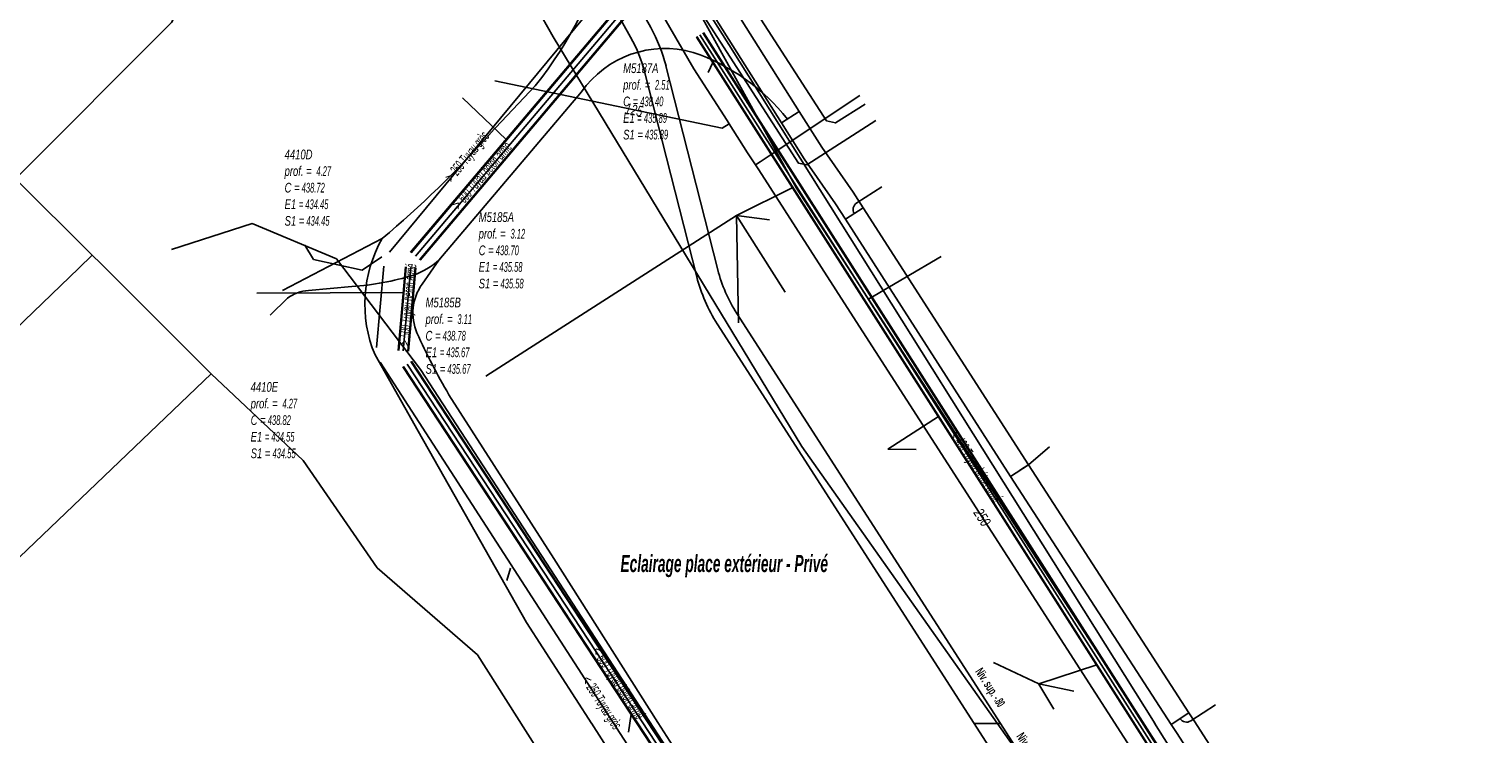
# Model space of a CAD drawing. Header units: metres. Extents: x 2695563 to 2696938, y 1260544 to 1262032.
# Tile 222 of 256: x 2696315 to 2696391, y 1261499 to 1261536. Entities that reach past the tile are written whole.
import ezdxf

# ---------------------------------------------------------------- set-up
doc = ezdxf.new("R2010")
doc.units = ezdxf.units.M
doc.header["$LTSCALE"] = 100
doc.linetypes.add('AUSGEZOGEN', pattern=[0])
for name, color, linetype in [('Eau portable_Cadastre des conduites_Conduite', 171, 'AUSGEZOGEN'), ('Eau potable_Cadastre des conduites_Conduite_Texte', 171, 'AUSGEZOGEN'), ('EU_Cadastre des conduites', 24, 'AUSGEZOGEN'), ('EU_Cadastre des conduites – Texte', 7, 'AUSGEZOGEN'), ('EU_Cadastre des conduites_Regard normalisé – Texte', 24, 'AUSGEZOGEN'), ('Réseau électrique_Cadastre des conduite_Bord du tracé', 1, 'AUSGEZOGEN'), ('Réseau électrique_Cadastre des conduite_Texte libre_Texte', 1, 'AUSGEZOGEN'), ('Réseau électrique_Cadastre des conduite_Tronçon de tracé', 1, 'AUSGEZOGEN'), ('Réseau électrique_Point altimétrique_Texte', 7, 'AUSGEZOGEN'), ('TV_Cadastre des conduites_CONDUITE', 92, 'AUSGEZOGEN'), ('Télécommunications_SW_Cadastre des conduites_Bord du tracé', 94, 'AUSGEZOGEN')]:
    doc.layers.add(name, color=color, linetype=linetype)
doc.styles.add('ARIAL', font='arial.ttf')
doc.styles.add('ARIALNARROW', font='ARIALN.TTF')
pattern_1 = [(0, (2708005, 1273150), (6075, 6075), [6075, -6075]), (90, (2708005, 1273150), (-6075, 6075), [6075, -6075])]

# ---------------------------------------------------------------- blocks, each defined once
blk = doc.blocks.new('COMPLEXOBJECT_1696')
at = {"layer": 'Réseau électrique_Cadastre des conduite_Bord du tracé', "color": 1, "linetype": 'AUSGEZOGEN', "transparency": 33554687}
for p, q in [((6346.161, 11533.801), (6348.857, 11523.198)), ((6349.949, 11523.571), (6347.257, 11534.157)), ((6364.616, 11500), (6350.934, 11521.304))]:
    blk.add_line(p, q, dxfattribs=at)
for points in [[(6346.464, 11536.151), (6337.913, 11551.494), (6336.969, 11550.825), (6345.423, 11535.656)], [(6349.916, 11520.761), (6363.247, 11500.003), (6364.616, 11500)]]:
    blk.add_lwpolyline(points, dxfattribs=at)
for centre, radius, start, end in [((6339.202, 11532.108), 8.312, 14.27058, 29.10416), ((6338.679, 11531.899), 7.72, 14.26561, 29.12404), ((6357.424, 11525.471), 7.713, 194.2639, 212.7055), ((6356.883, 11525.237), 8.281, 194.25459, 212.72018)]:
    blk.add_arc(centre, radius, start, end, dxfattribs=at)
blk = doc.blocks.new('COMPLEXOBJECT_1697')
at = {"layer": 'Réseau électrique_Cadastre des conduite_Bord du tracé', "color": 1, "linetype": 'AUSGEZOGEN', "transparency": 33554687}
blk.add_line((6375.177, 11481.428), (6380.702, 11472.782), dxfattribs=at)
for points in [[(6381.59, 11473.529), (6376.146, 11482.047), (6364.616, 11500), (6363.247, 11500.003), (6375.177, 11481.428)], [(6387.909, 11465.983), (6398.757, 11449.174), (6399.725, 11449.794), (6388.801, 11466.721)]]:
    blk.add_lwpolyline(points, dxfattribs=at)
for centre, radius, start, end in [((6386.231, 11476.58), 5.554, 213.31984, 241.73414), ((6385.589, 11476), 5.851, 213.36422, 241.7009), ((6376.213, 11458.748), 14.901, 32.34992, 60.27575), ((6375.558, 11458.15), 14.625, 32.38286, 60.25163)]:
    blk.add_arc(centre, radius, start, end, dxfattribs=at)
blk = doc.blocks.new('COMPLEXOBJECT_2244')
at = {"layer": 'Réseau électrique_Cadastre des conduite_Tronçon de tracé', "color": 1, "linetype": 'AUSGEZOGEN', "transparency": 33554687}
blk.add_line((6357.155, 11527.044), (6358.461, 11527.882), dxfattribs=at)
blk.add_arc((6357.373, 11526.707), 0.402, 122.9618, 212.55167, dxfattribs=at)
blk = doc.blocks.new('COMPLEXOBJECT_2535')
at = {"layer": 'Réseau électrique_Cadastre des conduite_Tronçon de tracé', "color": 1, "linetype": 'AUSGEZOGEN', "transparency": 33554687}
blk.add_line((6328.703, 11522.5), (6330.957, 11522.703), dxfattribs=at)
for centre, radius, start, end in [((6332.832, 11527.031), 3.963, 289.53078, 311.63358), ((6330.083, 11536.347), 13.672, 273.66308, 287.33398), ((6328.822, 11520.545), 1.958, 93.47487, 127.9263)]:
    blk.add_arc(centre, radius, start, end, dxfattribs=at)
blk = doc.blocks.new('COMPLEXOBJECT_2536')
at = {"layer": 'Réseau électrique_Cadastre des conduite_Tronçon de tracé', "color": 1, "linetype": 'AUSGEZOGEN', "transparency": 33554687}
blk.add_line((6335.465, 11524.069), (6342.866, 11532.806), dxfattribs=at)
blk.add_arc((6347.211, 11529.763), 5.304, 74.08542, 144.99298, dxfattribs=at)
blk = doc.blocks.new('COMPLEXOBJECT_2539')
at = {"layer": 'Réseau électrique_Cadastre des conduite_Tronçon de tracé', "color": 1, "linetype": 'AUSGEZOGEN', "transparency": 33554687}
blk.add_line((6334.597, 11522.82), (6335.465, 11524.069), dxfattribs=at)
blk.add_lwpolyline([(6426.68, 11376.521), (6423.651, 11381.369), (6418.104, 11389.726), (6396.266, 11423.668), (6374.358, 11457.446), (6363.433, 11474.457), (6352.275, 11491.578), (6346.838, 11500.057), (6341.434, 11508.582), (6335.987, 11517.08)], dxfattribs=at)
for centre, radius, start, end in [((6336.697, 11521.324), 2.578, 144.54211, 203.46117), ((6363.688, 11533.361), 32.132, 203.9885, 210.44453)]:
    blk.add_arc(centre, radius, start, end, dxfattribs=at)
blk = doc.blocks.new('COMPLEXOBJECT_2782')
at = {"layer": 'Télécommunications_SW_Cadastre des conduites_Bord du tracé', "color": 94, "linetype": 'AUSGEZOGEN', "transparency": 33554687}
blk.add_line((6340.458, 11533.118), (6338.127, 11530.641), dxfattribs=at)
for centre, radius, start, end in [((6338.239, 11542.825), 6.41, 344.02724, 23.94061), ((6324.339, 11546.072), 20.68, 321.21226, 345.97546), ((6297.814, 11566.508), 53.96, 310.04123, 318.33994)]:
    blk.add_arc(centre, radius, start, end, dxfattribs=at)
blk = doc.blocks.new('COMPLEXOBJECT_2783')
at = {"layer": 'Télécommunications_SW_Cadastre des conduites_Bord du tracé', "color": 94, "linetype": 'AUSGEZOGEN', "transparency": 33554687}
blk.add_lwpolyline([(6332.153, 11519.148), (6334.392, 11515.192), (6340.021, 11505.258), (6343.406, 11499.995)], dxfattribs=at)
blk.add_arc((6338.512, 11521.79), 6.886, 150.3419, 202.5644, dxfattribs=at)
blk = doc.blocks.new('COMPLEXOBJECT_2784')
at = {"layer": 'Télécommunications_SW_Cadastre des conduites_Bord du tracé', "color": 94, "linetype": 'AUSGEZOGEN', "transparency": 33554687}
blk.add_lwpolyline([(6327.083, 11573.547), (6327.54, 11572.771), (6332.948, 11563.957), (6339.56, 11553.214), (6341.097, 11550.043), (6344.098, 11545.426), (6350.515, 11535.271), (6372.639, 11499.991)], dxfattribs=at)

msp = doc.modelspace()

# ---------------------------------------------------------------- hatches: boundary and pattern name
at = {"layer": 'Réseau électrique_Cadastre des conduite_Bord du tracé', "lineweight": 18, "transparency": 33554687}
h = msp.add_hatch(dxfattribs=at)
h.set_pattern_fill('MUSTER', color=1, scale=6075, style=0, pattern_type=2)
h.set_pattern_definition(pattern_1)
h.paths.add_polyline_path([(2696365.586, 1261499.81), (2696351.904, 1261521.114), (2696351.861, 1261521.182), (2696351.819, 1261521.25), (2696351.777, 1261521.318), (2696351.737, 1261521.387), (2696351.696, 1261521.456), (2696351.657, 1261521.526), (2696351.619, 1261521.596), (2696351.581, 1261521.667), (2696351.543, 1261521.738), (2696351.507, 1261521.809), (2696351.471, 1261521.881), (2696351.436, 1261521.953), (2696351.402, 1261522.025), (2696351.369, 1261522.098), (2696351.336, 1261522.171), (2696351.304, 1261522.245), (2696351.273, 1261522.318), (2696351.243, 1261522.392), (2696351.213, 1261522.467), (2696351.184, 1261522.542), (2696351.156, 1261522.617), (2696351.129, 1261522.692), (2696351.102, 1261522.767), (2696351.077, 1261522.843), (2696351.052, 1261522.919), (2696351.028, 1261522.996), (2696351.004, 1261523.072), (2696350.982, 1261523.149), (2696350.96, 1261523.226), (2696350.939, 1261523.303), (2696350.919, 1261523.381), (2696348.227, 1261533.967), (2696348.21, 1261534.034), (2696348.192, 1261534.101), (2696348.173, 1261534.168), (2696348.154, 1261534.235), (2696348.134, 1261534.301), (2696348.114, 1261534.368), (2696348.094, 1261534.434), (2696348.072, 1261534.5), (2696348.05, 1261534.566), (2696348.028, 1261534.632), (2696348.005, 1261534.697), (2696347.982, 1261534.763), (2696347.958, 1261534.828), (2696347.933, 1261534.893), (2696347.908, 1261534.957), (2696347.882, 1261535.022), (2696347.856, 1261535.086), (2696347.829, 1261535.15), (2696347.802, 1261535.214), (2696347.774, 1261535.278), (2696347.746, 1261535.341), (2696347.717, 1261535.404), (2696347.688, 1261535.467), (2696347.658, 1261535.53), (2696347.627, 1261535.592), (2696347.596, 1261535.654), (2696347.565, 1261535.716), (2696347.533, 1261535.778), (2696347.501, 1261535.839), (2696347.468, 1261535.9), (2696347.434, 1261535.961), (2696338.883, 1261551.304), (2696337.939, 1261550.635), (2696346.393, 1261535.466), (2696346.424, 1261535.409), (2696346.455, 1261535.353), (2696346.485, 1261535.296), (2696346.515, 1261535.238), (2696346.544, 1261535.181), (2696346.573, 1261535.123), (2696346.601, 1261535.065), (2696346.629, 1261535.007), (2696346.657, 1261534.948), (2696346.683, 1261534.889), (2696346.71, 1261534.83), (2696346.736, 1261534.771), (2696346.761, 1261534.712), (2696346.786, 1261534.652), (2696346.81, 1261534.592), (2696346.834, 1261534.532), (2696346.857, 1261534.472), (2696346.88, 1261534.412), (2696346.903, 1261534.351), (2696346.925, 1261534.29), (2696346.946, 1261534.23), (2696346.967, 1261534.168), (2696346.987, 1261534.107), (2696347.007, 1261534.046), (2696347.026, 1261533.984), (2696347.045, 1261533.922), (2696347.063, 1261533.86), (2696347.081, 1261533.798), (2696347.098, 1261533.736), (2696347.115, 1261533.674), (2696347.131, 1261533.611), (2696349.827, 1261523.008), (2696349.849, 1261522.925), (2696349.871, 1261522.842), (2696349.894, 1261522.759), (2696349.919, 1261522.676), (2696349.944, 1261522.594), (2696349.97, 1261522.512), (2696349.996, 1261522.43), (2696350.024, 1261522.348), (2696350.053, 1261522.267), (2696350.082, 1261522.186), (2696350.112, 1261522.106), (2696350.143, 1261522.025), (2696350.175, 1261521.945), (2696350.208, 1261521.866), (2696350.241, 1261521.786), (2696350.275, 1261521.707), (2696350.31, 1261521.629), (2696350.346, 1261521.55), (2696350.383, 1261521.473), (2696350.421, 1261521.395), (2696350.459, 1261521.318), (2696350.498, 1261521.241), (2696350.538, 1261521.165), (2696350.579, 1261521.089), (2696350.621, 1261521.014), (2696350.663, 1261520.939), (2696350.706, 1261520.864), (2696350.75, 1261520.79), (2696350.794, 1261520.717), (2696350.84, 1261520.644), (2696350.886, 1261520.571), (2696364.217, 1261499.813)], flags=0)
h = msp.add_hatch(dxfattribs=at)
h.set_pattern_fill('MUSTER', color=1, scale=6075, style=0, pattern_type=2)
h.set_pattern_definition(pattern_1)
h.paths.add_polyline_path([(2696350.698, 1261536.6), (2696350.95, 1261536.183), (2696354.217, 1261531.009), (2696355.147, 1261531.596), (2696351.886, 1261536.761), (2696351.64, 1261537.168)], flags=0)
h = msp.add_hatch(dxfattribs=at)
h.set_pattern_fill('MUSTER', color=1, scale=6075, style=0, pattern_type=2)
h.set_pattern_definition(pattern_1)
h.paths.add_polyline_path([(2696354.217, 1261531.009), (2696355.395, 1261529.144), (2696357.031, 1261526.8), (2696357.542, 1261526.004), (2696358.468, 1261526.598), (2696357.945, 1261527.412), (2696356.311, 1261529.752), (2696355.147, 1261531.596)], flags=0)
h = msp.add_hatch(dxfattribs=at)
h.set_pattern_fill('MUSTER', color=1, scale=6075, style=0, pattern_type=2)
h.set_pattern_definition(pattern_1)
h.paths.add_polyline_path([(2696367.039, 1261513.246), (2696358.468, 1261526.598), (2696357.542, 1261526.004), (2696366.113, 1261512.652)], flags=0)
h = msp.add_hatch(dxfattribs=at)
h.set_pattern_fill('MUSTER', color=1, scale=6075, style=0, pattern_type=2)
h.set_pattern_definition(pattern_1)
h.paths.add_polyline_path([(2696375.371, 1261500.365), (2696367.038, 1261513.248), (2696366.114, 1261512.65), (2696374.447, 1261499.768)], flags=0)
h = msp.add_hatch(dxfattribs=at)
h.set_pattern_fill('MUSTER', color=1, scale=6075, style=0, pattern_type=2)
h.set_pattern_definition(pattern_1)
h.paths.add_polyline_path([(2696374.447, 1261499.768), (2696374.752, 1261499.297), (2696383.28, 1261486.02), (2696383.536, 1261485.623), (2696384.46, 1261486.219), (2696384.204, 1261486.616), (2696375.676, 1261499.893), (2696375.371, 1261500.365)], flags=0)
h = msp.add_hatch(dxfattribs=at)
h.set_pattern_fill('MUSTER', color=1, scale=6075, style=0, pattern_type=2)
h.set_pattern_definition(pattern_1)
h.paths.add_polyline_path([(2696376.147, 1261481.238), (2696381.672, 1261472.592), (2696381.724, 1261472.514), (2696381.777, 1261472.438), (2696381.832, 1261472.362), (2696381.887, 1261472.287), (2696381.944, 1261472.213), (2696382.002, 1261472.14), (2696382.061, 1261472.067), (2696382.121, 1261471.996), (2696382.183, 1261471.926), (2696382.245, 1261471.857), (2696382.309, 1261471.788), (2696382.374, 1261471.721), (2696382.439, 1261471.655), (2696382.506, 1261471.589), (2696382.574, 1261471.525), (2696382.643, 1261471.462), (2696382.713, 1261471.4), (2696382.784, 1261471.34), (2696382.855, 1261471.28), (2696382.928, 1261471.221), (2696383.002, 1261471.164), (2696383.076, 1261471.108), (2696383.152, 1261471.053), (2696383.228, 1261470.999), (2696383.305, 1261470.947), (2696383.383, 1261470.895), (2696383.462, 1261470.845), (2696383.542, 1261470.797), (2696383.622, 1261470.749), (2696383.703, 1261470.703), (2696383.785, 1261470.658), (2696383.983, 1261470.543), (2696384.18, 1261470.424), (2696384.374, 1261470.302), (2696384.567, 1261470.178), (2696384.758, 1261470.05), (2696384.947, 1261469.92), (2696385.133, 1261469.786), (2696385.318, 1261469.65), (2696385.5, 1261469.51), (2696385.68, 1261469.368), (2696385.858, 1261469.223), (2696386.033, 1261469.075), (2696386.207, 1261468.925), (2696386.378, 1261468.772), (2696386.546, 1261468.616), (2696386.712, 1261468.457), (2696386.875, 1261468.296), (2696387.036, 1261468.132), (2696387.195, 1261467.966), (2696387.35, 1261467.798), (2696387.503, 1261467.627), (2696387.654, 1261467.453), (2696387.801, 1261467.278), (2696387.946, 1261467.1), (2696388.088, 1261466.919), (2696388.227, 1261466.737), (2696388.363, 1261466.552), (2696388.497, 1261466.365), (2696388.627, 1261466.177), (2696388.755, 1261465.986), (2696388.879, 1261465.793), (2696399.727, 1261448.984), (2696400.695, 1261449.604), (2696389.771, 1261466.531), (2696389.644, 1261466.728), (2696389.514, 1261466.923), (2696389.381, 1261467.116), (2696389.245, 1261467.306), (2696389.106, 1261467.495), (2696388.964, 1261467.681), (2696388.819, 1261467.865), (2696388.671, 1261468.047), (2696388.521, 1261468.227), (2696388.367, 1261468.404), (2696388.211, 1261468.578), (2696388.052, 1261468.75), (2696387.891, 1261468.92), (2696387.726, 1261469.087), (2696387.56, 1261469.252), (2696387.39, 1261469.413), (2696387.218, 1261469.573), (2696387.044, 1261469.729), (2696386.867, 1261469.883), (2696386.688, 1261470.034), (2696386.506, 1261470.182), (2696386.322, 1261470.327), (2696386.136, 1261470.469), (2696385.948, 1261470.608), (2696385.757, 1261470.745), (2696385.564, 1261470.878), (2696385.37, 1261471.008), (2696385.173, 1261471.135), (2696384.974, 1261471.259), (2696384.774, 1261471.38), (2696384.571, 1261471.498), (2696384.493, 1261471.541), (2696384.416, 1261471.585), (2696384.339, 1261471.63), (2696384.264, 1261471.676), (2696384.189, 1261471.724), (2696384.114, 1261471.773), (2696384.041, 1261471.823), (2696383.968, 1261471.874), (2696383.896, 1261471.926), (2696383.825, 1261471.979), (2696383.755, 1261472.034), (2696383.686, 1261472.09), (2696383.618, 1261472.147), (2696383.55, 1261472.204), (2696383.484, 1261472.263), (2696383.418, 1261472.323), (2696383.354, 1261472.384), (2696383.29, 1261472.446), (2696383.227, 1261472.51), (2696383.166, 1261472.574), (2696383.105, 1261472.639), (2696383.046, 1261472.705), (2696382.987, 1261472.772), (2696382.93, 1261472.839), (2696382.874, 1261472.908), (2696382.819, 1261472.978), (2696382.765, 1261473.048), (2696382.712, 1261473.12), (2696382.66, 1261473.192), (2696382.609, 1261473.265), (2696382.56, 1261473.339), (2696377.116, 1261481.857), (2696365.586, 1261499.81), (2696364.217, 1261499.813)], flags=0)

# ---------------------------------------------------------------- linework, layer by layer
at = {"layer": 'Eau portable_Cadastre des conduites_Conduite', "color": 7, "linetype": 'AUSGEZOGEN', "transparency": 33554687}
for points in [[(2696352.872, 1261528.829), (2696352.466, 1261529.46), (2696351.503, 1261530.958), (2696351.395, 1261531.126), (2696349.668, 1261533.813), (2696346.68, 1261538.992), (2696343.752, 1261544.267), (2696339.635, 1261551.6), (2696338.445, 1261553.719)], [(2696351.503, 1261530.958), (2696351.143, 1261530.735), (2696339.334, 1261533.187)], [(2696352.872, 1261528.829), (2696353.122, 1261528.995), (2696353.588, 1261529.304), (2696358.293, 1261532.426)], [(2696444.177, 1261386.883), (2696443.665, 1261387.683), (2696441.01, 1261391.835), (2696440.902, 1261392.003), (2696440.121, 1261393.225), (2696435.833, 1261399.929), (2696398.874, 1261457.442), (2696398.751, 1261457.633), (2696397.879, 1261458.986), (2696380.322, 1261486.167), (2696357.629, 1261521.428), (2696353.04, 1261528.568), (2696352.872, 1261528.829)]]:
    msp.add_lwpolyline(points, dxfattribs=at)
at = {"layer": 'EU_Cadastre des conduites', "linetype": 'AUSGEZOGEN', "transparency": 33554687}
for p, q in [((2696334.972, 1261524.291), (2696349.063, 1261540.967)), ((2696334.988, 1261524.278), (2696349.079, 1261540.954)), ((2696335.003, 1261524.264), (2696349.094, 1261540.94)), ((2696335.431, 1261523.904), (2696349.522, 1261540.58)), ((2696335.446, 1261523.89), (2696349.537, 1261540.566)), ((2696335.462, 1261523.877), (2696349.553, 1261540.553)), ((2696377.898, 1261492.093), (2696350.14, 1261535.684)), ((2696377.915, 1261492.103), (2696350.157, 1261535.694)), ((2696377.932, 1261492.114), (2696350.174, 1261535.705)), ((2696377.56, 1261491.878), (2696349.802, 1261535.469)), ((2696377.577, 1261491.889), (2696349.819, 1261535.48)), ((2696377.594, 1261491.899), (2696349.836, 1261535.49)), ((2696334.321, 1261519.194), (2696334.705, 1261523.532)), ((2696334.341, 1261519.192), (2696334.725, 1261523.53)), ((2696334.361, 1261519.19), (2696334.745, 1261523.528)), ((2696334.819, 1261519.15), (2696335.203, 1261523.488)), ((2696334.839, 1261519.148), (2696335.223, 1261523.486)), ((2696334.859, 1261519.146), (2696335.243, 1261523.484)), ((2696361.12, 1261477.874), (2696334.572, 1261518.339)), ((2696361.137, 1261477.885), (2696334.589, 1261518.35)), ((2696361.154, 1261477.896), (2696334.606, 1261518.361)), ((2696361.538, 1261478.148), (2696334.99, 1261518.613)), ((2696361.555, 1261478.159), (2696335.007, 1261518.624)), ((2696361.572, 1261478.17), (2696335.024, 1261518.635))]:
    msp.add_line(p, q, dxfattribs=at)
at = {"layer": 'EU_Cadastre des conduites', "color": 255, "transparency": 33554687}
for p, q in [((2696335.217, 1261524.084), (2696349.308, 1261540.76)), ((2696377.746, 1261491.996), (2696349.988, 1261535.587)), ((2696334.59, 1261519.17), (2696334.974, 1261523.508)), ((2696361.346, 1261478.022), (2696334.798, 1261518.487))]:
    msp.add_line(p, q, dxfattribs=at)
at = {"layer": 'EU_Cadastre des conduites', "color": 24, "linetype": 'AUSGEZOGEN', "transparency": 33554687}
for p, q in [((2696333.883, 1261524.297), (2696344.473, 1261537.116)), ((2696350.416, 1261533.635), (2696350.664, 1261534.149)), ((2696337.661, 1261532.306), (2696339.934, 1261530.151)), ((2696351.878, 1261526.207), (2696354.803, 1261527.654)), ((2696338.882, 1261517.85), (2696351.878, 1261526.207)), ((2696351.985, 1261520.62), (2696351.878, 1261526.207)), ((2696354.42, 1261522.216), (2696351.878, 1261526.207)), ((2696353.607, 1261525.981), (2696351.878, 1261526.207)), ((2696333.201, 1261519.345), (2696333.58, 1261523.571)), ((2696362.514, 1261524.073), (2696358.732, 1261521.856)), ((2696326.981, 1261522.171), (2696334.598, 1261522.196)), ((2696357.589, 1261481.157), (2696333.384, 1261518.574)), ((2696359.737, 1261514.065), (2696362.376, 1261515.76)), ((2696361.209, 1261514.038), (2696359.737, 1261514.065)), ((2696339.971, 1261507.24), (2696340.153, 1261507.881)), ((2696365.226, 1261502.978), (2696367.587, 1261501.87)), ((2696367.587, 1261501.87), (2696370.593, 1261502.861)), ((2696369.39, 1261501.497), (2696367.571, 1261501.876)), ((2696368.356, 1261500.563), (2696367.581, 1261501.862)), ((2696346.288, 1261499.369), (2696346.422, 1261500.303))]:
    msp.add_line(p, q, dxfattribs=at)
for points in [[(2696359.119, 1261531.137), (2696355.529, 1261528.835), (2696355.112, 1261528.911), (2696347.015, 1261541.5)], [(2696358.562, 1261531.989), (2696357.019, 1261531.007), (2696356.558, 1261531.112), (2696350.309, 1261540.818)], [(2696329.472, 1261524.666), (2696329.937, 1261523.919), (2696332.463, 1261523.354), (2696333.483, 1261524.047)]]:
    msp.add_lwpolyline(points, dxfattribs=at)
at = {"layer": 'Réseau électrique_Cadastre des conduite_Bord du tracé', "color": 1, "linetype": 'AUSGEZOGEN', "transparency": 33554687}
for points in [[(2696350.698, 1261536.6), (2696350.95, 1261536.183), (2696354.217, 1261531.009), (2696355.147, 1261531.596), (2696351.886, 1261536.761), (2696351.64, 1261537.168), (2696350.698, 1261536.6)], [(2696354.217, 1261531.009), (2696355.395, 1261529.144), (2696357.031, 1261526.8), (2696357.542, 1261526.004), (2696358.468, 1261526.598), (2696357.945, 1261527.412), (2696356.311, 1261529.752), (2696355.147, 1261531.596), (2696354.217, 1261531.009)], [(2696367.039, 1261513.246), (2696358.468, 1261526.598), (2696357.542, 1261526.004), (2696366.113, 1261512.652), (2696367.039, 1261513.246)], [(2696375.371, 1261500.365), (2696367.038, 1261513.248), (2696366.114, 1261512.65), (2696374.447, 1261499.768), (2696375.371, 1261500.365)], [(2696374.447, 1261499.768), (2696374.752, 1261499.297), (2696383.28, 1261486.02), (2696383.536, 1261485.623), (2696384.46, 1261486.219), (2696384.204, 1261486.616), (2696375.676, 1261499.893), (2696375.371, 1261500.365), (2696374.447, 1261499.768)]]:
    msp.add_lwpolyline(points, close=True, dxfattribs=at)
at = {"layer": 'Réseau électrique_Cadastre des conduite_Tronçon de tracé', "color": 1, "linetype": 'AUSGEZOGEN', "transparency": 33554687}
for p, q in [((2696317.753, 1261523.468), (2696318.449, 1261524.138)), ((2696318.884, 1261523.703), (2696318.449, 1261524.138)), ((2696324.615, 1261517.973), (2696318.884, 1261523.703)), ((2696308.649, 1261514.7), (2696317.753, 1261523.468)), ((2696328.588, 1261521.9), (2696327.674, 1261521.028)), ((2696289.018, 1261483.95), (2696324.615, 1261517.973)), ((2696367.056, 1261513.272), (2696368.134, 1261514.183)), ((2696366.576, 1261512.949), (2696367.056, 1261513.272)), ((2696375.462, 1261499.948), (2696376.755, 1261500.784))]:
    msp.add_line(p, q, dxfattribs=at)
for points in [[(2696318.449, 1261524.138), (2696314.469, 1261528.111), (2696322.568, 1261536.223), (2696324.492, 1261539.805), (2696330.81, 1261546.238)], [(2696333.232, 1261507.901), (2696329.388, 1261513.481), (2696324.615, 1261517.973)], [(2696349.108, 1261485.303), (2696349.678, 1261485.663), (2696338.442, 1261503.378), (2696333.232, 1261507.901)]]:
    msp.add_lwpolyline(points, dxfattribs=at)
for centre, radius, start, end in [((2696346.086, 1261524.45), 10.823, 38.66291, 70.85878), ((2696375.245, 1261500.285), 0.401, 213.12978, 302.77978)]:
    msp.add_arc(centre, radius, start, end, dxfattribs=at)
at = {"layer": 'TV_Cadastre des conduites_CONDUITE', "color": 92, "linetype": 'AUSGEZOGEN', "transparency": 33554687}
msp.add_line((2696342.374, 1261535.484), (2696334.309, 1261549.672), dxfattribs=at)
for points in [[(2696411.741, 1261440.068), (2696354.993, 1261527.62), (2696342.277, 1261550.642)], [(2696460.677, 1261379), (2696455.973, 1261373.487), (2696452.836, 1261376.101), (2696449.562, 1261378.829), (2696443.921, 1261383.528), (2696422.735, 1261414.96), (2696406.599, 1261440.252), (2696389.286, 1261464.786), (2696372.562, 1261489.699), (2696355.271, 1261514.199), (2696342.374, 1261535.484)], [(2696322.555, 1261524.427), (2696326.755, 1261525.783), (2696331.117, 1261523.946), (2696335.479, 1261518.207), (2696353.386, 1261490.658), (2696424.326, 1261377.476), (2696436.264, 1261378.624), (2696449.562, 1261378.829), (2696460.677, 1261379)]]:
    msp.add_lwpolyline(points, dxfattribs=at)
at = {"layer": 'Télécommunications_SW_Cadastre des conduites_Bord du tracé', "color": 94, "linetype": 'AUSGEZOGEN', "transparency": 33554687}
for p, q in [((2696333.498, 1261525.008), (2696328.315, 1261522.31)), ((2696422.501, 1261378.338), (2696344.356, 1261499.835)), ((2696398.221, 1261460.943), (2696373.588, 1261499.834))]:
    msp.add_line(p, q, dxfattribs=at)

# ---------------------------------------------------------------- block references
at = {"layer": 'Réseau électrique_Cadastre des conduite_Bord du tracé', "color": 1, "linetype": 'AUSGEZOGEN', "lineweight": -3, "transparency": 33554687}
for name in ['COMPLEXOBJECT_1696', 'COMPLEXOBJECT_1697']:
    msp.add_blockref(name, (2690000.97, 1249999.81), dxfattribs=at)
at = {"layer": 'Réseau électrique_Cadastre des conduite_Tronçon de tracé', "color": 1, "linetype": 'AUSGEZOGEN', "lineweight": -3, "transparency": 33554687}
for name in ['COMPLEXOBJECT_2536', 'COMPLEXOBJECT_2244', 'COMPLEXOBJECT_2535', 'COMPLEXOBJECT_2539']:
    msp.add_blockref(name, (2690000.97, 1249999.81), dxfattribs=at)
at = {"layer": 'Télécommunications_SW_Cadastre des conduites_Bord du tracé', "color": 94, "linetype": 'AUSGEZOGEN', "lineweight": -3, "transparency": 33554687}
for name in ['COMPLEXOBJECT_2784', 'COMPLEXOBJECT_2782', 'COMPLEXOBJECT_2783']:
    msp.add_blockref(name, (2690000.97, 1249999.81), dxfattribs=at)

# ---------------------------------------------------------------- texts
at = {"layer": 'Eau potable_Cadastre des conduites_Conduite_Texte', "color": 7, "transparency": 33554687, "char_height": 0.55426, "attachment_point": 5, "style": 'ARIAL'}
for s, insert, width, rotation in [('\\A1;{\\fArial|i1|b0;\\H0.554263;\\W0.700000;\\C7;125}\\P', (2696346.563, 1261531.681), 1.10014, 348.2703), ('\\A1;{\\fArial|i1|b0;\\H0.554263;\\W0.700000;\\C7;250}\\P', (2696364.641, 1261510.522), 1.10633, 302.7645)]:
    msp.add_mtext(s, dxfattribs=dict(at, insert=insert, width=width, rotation=rotation))
at = {"layer": 'EU_Cadastre des conduites – Texte', "color": 24, "transparency": 33554687, "char_height": 0.55705, "width": 6, "attachment_point": 5, "style": 'ARIAL'}
for s, insert, rotation in [('\\A1;{\\fArial|b0|i1|c0|p34;\\W0.7;> \\W0.49;250 Tuyau grès}', (2696337.943, 1261529.202), 50.6511), ('\\A1;{\\fArial|b0|i1|c0|p34;\\W0.7;> \\W0.49;600 Tuyau béton armé}', (2696338.726, 1261528.218), 49.6503), ('\\A1;{\\fArial|b0|i1|c0|p34;\\W0.7;> \\W0.49;500 Tuyau béton armé}', (2696334.897, 1261521.548), 85.0581), ('\\A1;{\\fArial|b0|i1|c0|p34;\\W0.7;< \\W0.49;400 Tuyau béton armé}', (2696364.263, 1261513.151), 302.8914), ('\\A1;{\\fArial|b0|i1|c0|p34;\\W0.7;< \\W0.49;500 Tuyau béton armé}', (2696345.701, 1261501.887), 303.3738), ('\\A1;{\\fArial|b0|i1|c0|p34;\\W0.7;< \\W0.49;250 Tuyau grès}', (2696344.828, 1261500.868), 302.931)]:
    msp.add_mtext(s, dxfattribs=dict(at, insert=insert, rotation=rotation))
at = {"layer": 'EU_Cadastre des conduites_Regard normalisé – Texte', "color": 24, "transparency": 33554687, "char_height": 0.50641, "attachment_point": 1, "line_spacing_factor": 1.024096, "style": 'ARIAL'}
for s, insert, width in [('\\A1;{\\fArial|b0|i1|c0|p34;\\W0.69518;M5187A}\\P{\\fArial|b0|i1|c0|p34;\\H0.99721x;\\W0.69518;prof. = \\W0.48663; 2.51}\\P{\\fArial|b0|i1|c0|p34;\\H0.99721x;\\W0.69518;C =\\W0.48663; 438.40}\\P{\\fArial|b0|i1|c0|p34;\\H0.99721x;\\W0.69518;E1 \\W0.48663;= 435.89}\\P{\\fArial|b0|i1|c0|p34;\\H0.99721x;\\W0.69518;S1 =\\W0.48663; 435.89}', (2696346.003, 1261534.105), 2.83798), ('\\A1;{\\fArial|b0|i1|c0|p34;\\W0.69496;4410D}\\P{\\fArial|b0|i1|c0|p34;\\H0.99721x;\\W0.69496;prof. = \\W0.48647; 4.27}\\P{\\fArial|b0|i1|c0|p34;\\H0.99721x;\\W0.69496;C =\\W0.48647; 438.72}\\P{\\fArial|b0|i1|c0|p34;\\H0.99721x;\\W0.69496;E1 \\W0.48647;= 434.45}\\P{\\fArial|b0|i1|c0|p34;\\H0.99721x;\\W0.69496;S1 =\\W0.48647; 434.45}', (2696328.43, 1261529.625), 2.83668), ('\\A1;{\\fArial|b0|i1|c0|p34;\\W0.69518;M5185A}\\P{\\fArial|b0|i1|c0|p34;\\H0.99721x;\\W0.69518;prof. = \\W0.48663; 3.12}\\P{\\fArial|b0|i1|c0|p34;\\H0.99721x;\\W0.69518;C =\\W0.48663; 438.70}\\P{\\fArial|b0|i1|c0|p34;\\H0.99721x;\\W0.69518;E1 \\W0.48663;= 435.58}\\P{\\fArial|b0|i1|c0|p34;\\H0.99721x;\\W0.69518;S1 =\\W0.48663; 435.58}', (2696338.505, 1261526.37), 2.83798), ('\\A1;{\\fArial|b0|i1|c0|p34;\\W0.69641;M5185B}\\P{\\fArial|b0|i1|c0|p34;\\H0.99721x;\\W0.69641;prof. = \\W0.48749; 3.11}\\P{\\fArial|b0|i1|c0|p34;\\H0.99721x;\\W0.69641;C =\\W0.48749; 438.78}\\P{\\fArial|b0|i1|c0|p34;\\H0.99721x;\\W0.69641;E1 \\W0.48749;= 435.67}\\P{\\fArial|b0|i1|c0|p34;\\H0.99721x;\\W0.69641;S1 =\\W0.48749; 435.67}', (2696335.746, 1261521.935), 2.84299), ('\\A1;{\\fArial|b0|i1|c0|p34;\\W0.69496;4410E}\\P{\\fArial|b0|i1|c0|p34;\\H0.99721x;\\W0.69496;prof. = \\W0.48647; 4.27}\\P{\\fArial|b0|i1|c0|p34;\\H0.99721x;\\W0.69496;C =\\W0.48647; 438.82}\\P{\\fArial|b0|i1|c0|p34;\\H0.99721x;\\W0.69496;E1 \\W0.48647;= 434.55}\\P{\\fArial|b0|i1|c0|p34;\\H0.99721x;\\W0.69496;S1 =\\W0.48647; 434.55}', (2696326.669, 1261517.552), 2.83636)]:
    msp.add_mtext(s, dxfattribs=dict(at, insert=insert, width=width))
at = {"layer": 'Réseau électrique_Cadastre des conduite_Texte libre_Texte', "color": 1, "transparency": 33554687, "insert": (2696351.25, 1261507.991), "char_height": 0.88813, "width": 12, "attachment_point": 5, "style": 'ARIALNARROW'}
msp.add_mtext('\\A1;{\\fArial Narrow|b1|i1|c0|p34;\\W0.7;Eclairage place extérieur - Privé}', dxfattribs=at)
at = {"layer": 'Réseau électrique_Point altimétrique_Texte', "color": 1, "transparency": 33554687, "char_height": 0.45675, "width": 6, "style": 'ARIALNARROW'}
for insert, attachment_point, rotation in [((2696364.753, 1261501.497), 8, 302.7348), ((2696367.139, 1261498.293), 5, 302.6808)]:
    msp.add_mtext('\\A1;{\\fArial Narrow|b1|i0|c0|p34;\\H1x;\\W0.7;Niv. sup. \\W0.49;-.80}', dxfattribs=dict(at, insert=insert, attachment_point=attachment_point, rotation=rotation))

doc.saveas('drawing.dxf')
